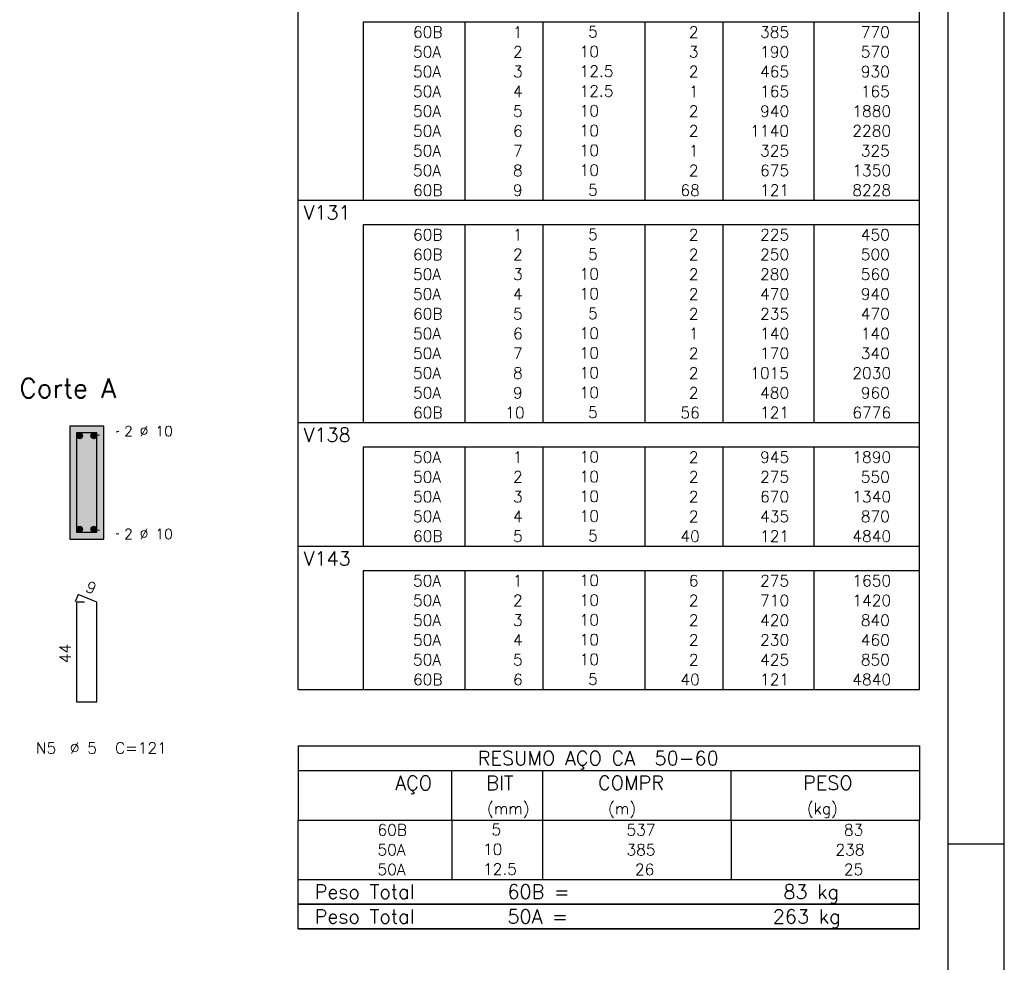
# Model space of a CAD drawing. Extents: x 0 to 84.1, y 0 to 59.4.
# Tile 8 of 9: x 66.7 to 84.1, y 27.6 to 44.3. Entities that reach past the tile are written whole.
import ezdxf

# ---------------------------------------------------------------- set-up
doc = ezdxf.new("R2010")
doc.units = 0
doc.header["$MEASUREMENT"] = 0
doc.linetypes.add('ESTILO_TQS_0002', pattern=[0.4, 0.1, -0.3])
for name, color, linetype in [('1', 1, 'CONTINUOUS'), ('2', 2, 'CONTINUOUS'), ('4', 4, 'CONTINUOUS'), ('6', 6, 'CONTINUOUS'), ('9', 9, 'CONTINUOUS')]:
    doc.layers.add(name, color=color, linetype=linetype)
doc.styles.get("Standard").update_dxf_attribs({"font": 'ROMANS.SHX'})

msp = doc.modelspace()

# ---------------------------------------------------------------- linework, layer by layer
at = {"layer": '1', "linetype": 'ESTILO_TQS_0002'}
for p, q in [((67.985, 36.925), (68.43, 37.01)), ((67.985, 35.275), (68.43, 35.19))]:
    msp.add_line(p, q, dxfattribs=at)
at = {"layer": '1', "linetype": 'Continuous'}
for centre in [(67.735, 36.925), (67.985, 36.925), (67.735, 35.275), (67.985, 35.275)]:
    msp.add_circle(centre, 0.05, dxfattribs=at)
at = {"layer": '2', "linetype": 'Continuous'}
for p, q in [((84.100006, 0), (84.100006, 59.400002)), ((71.6, 44.250007), (71.6, 44.687507)), ((82.6, 44.250007), (82.6, 44.687507)), ((71.6, 43.900007), (71.6, 44.250007)), ((82.6, 44.250007), (72.75, 44.250007)), ((72.75, 44.250007), (72.75, 43.900007)), ((74.55, 44.250007), (74.55, 43.900007)), ((75.93, 44.250007), (75.93, 43.900007)), ((77.74, 44.250007), (77.74, 43.900007)), ((79.12, 44.250007), (79.12, 43.900007)), ((80.73, 44.250007), (80.73, 43.900007)), ((82.6, 43.900007), (82.6, 44.250007)), ((71.6, 43.550007), (71.6, 43.900007)), ((72.75, 43.900007), (72.75, 43.550007)), ((74.55, 43.900007), (74.55, 43.550007)), ((75.93, 43.900007), (75.93, 43.550007)), ((77.74, 43.900007), (77.74, 43.550007)), ((79.12, 43.900007), (79.12, 43.550007)), ((80.73, 43.900007), (80.73, 43.550007)), ((82.6, 43.550007), (82.6, 43.900007)), ((71.6, 43.200008), (71.6, 43.550007)), ((72.75, 43.550007), (72.75, 43.200008)), ((74.55, 43.550007), (74.55, 43.200008)), ((75.93, 43.550007), (75.93, 43.200008)), ((77.74, 43.550007), (77.74, 43.200008)), ((79.12, 43.550007), (79.12, 43.200008)), ((80.73, 43.550007), (80.73, 43.200008)), ((82.6, 43.200008), (82.6, 43.550007)), ((71.6, 42.850008), (71.6, 43.200008)), ((72.75, 43.200008), (72.75, 42.850008)), ((74.55, 43.200008), (74.55, 42.850008)), ((75.93, 43.200008), (75.93, 42.850008)), ((77.74, 43.200008), (77.74, 42.850008)), ((79.12, 43.200008), (79.12, 42.850008)), ((80.73, 43.200008), (80.73, 42.850008)), ((82.6, 42.850008), (82.6, 43.200008)), ((71.6, 42.500008), (71.6, 42.850008)), ((72.75, 42.850008), (72.75, 42.500008)), ((74.55, 42.850008), (74.55, 42.500008)), ((75.93, 42.850008), (75.93, 42.500008)), ((77.74, 42.850008), (77.74, 42.500008)), ((79.12, 42.850008), (79.12, 42.500008)), ((80.73, 42.850008), (80.73, 42.500008)), ((82.6, 42.500008), (82.6, 42.850008)), ((71.6, 42.150008), (71.6, 42.500008)), ((72.75, 42.500008), (72.75, 42.150008)), ((74.55, 42.500008), (74.55, 42.150008)), ((75.93, 42.500008), (75.93, 42.150008)), ((77.74, 42.500008), (77.74, 42.150008)), ((79.12, 42.500008), (79.12, 42.150008)), ((80.73, 42.500008), (80.73, 42.150008)), ((82.6, 42.150008), (82.6, 42.500008)), ((71.6, 41.800008), (71.6, 42.150008)), ((72.75, 42.150008), (72.75, 41.800008)), ((74.55, 42.150008), (74.55, 41.800008)), ((75.93, 42.150008), (75.93, 41.800008)), ((77.74, 42.150008), (77.74, 41.800008)), ((79.12, 42.150008), (79.12, 41.800008)), ((80.73, 42.150008), (80.73, 41.800008)), ((82.6, 41.800008), (82.6, 42.150008)), ((71.6, 41.450008), (71.6, 41.800008)), ((72.75, 41.800008), (72.75, 41.450008)), ((74.55, 41.800008), (74.55, 41.450008)), ((75.93, 41.800008), (75.93, 41.450008)), ((77.74, 41.800008), (77.74, 41.450008)), ((79.12, 41.800008), (79.12, 41.450008)), ((80.73, 41.800008), (80.73, 41.450008)), ((82.6, 41.450008), (82.6, 41.800008)), ((71.6, 41.100008), (71.6, 41.450008)), ((72.75, 41.450008), (72.75, 41.100008)), ((74.55, 41.450008), (74.55, 41.100008)), ((75.93, 41.450008), (75.93, 41.100008)), ((77.74, 41.450008), (77.74, 41.100008)), ((79.12, 41.450008), (79.12, 41.100008)), ((80.73, 41.450008), (80.73, 41.100008)), ((82.6, 41.100008), (82.6, 41.450008)), ((71.6, 40.662508), (71.6, 41.100008)), ((71.6, 41.100008), (82.6, 41.100008)), ((82.6, 40.662508), (82.6, 41.100008)), ((71.6, 40.312508), (71.6, 40.662508)), ((82.6, 40.662508), (72.75, 40.662508)), ((72.75, 40.662508), (72.75, 40.312508)), ((74.55, 40.662508), (74.55, 40.312508)), ((75.93, 40.662508), (75.93, 40.312508)), ((77.74, 40.662508), (77.74, 40.312508)), ((79.12, 40.662508), (79.12, 40.312508)), ((80.73, 40.662508), (80.73, 40.312508)), ((82.6, 40.312508), (82.6, 40.662508)), ((71.6, 39.962508), (71.6, 40.312508)), ((72.75, 40.312508), (72.75, 39.962508)), ((74.55, 40.312508), (74.55, 39.962508)), ((75.93, 40.312508), (75.93, 39.962508)), ((77.74, 40.312508), (77.74, 39.962508)), ((79.12, 40.312508), (79.12, 39.962508)), ((80.73, 40.312508), (80.73, 39.962508)), ((82.6, 39.962508), (82.6, 40.312508)), ((71.6, 39.612508), (71.6, 39.962508)), ((72.75, 39.962508), (72.75, 39.612508)), ((74.55, 39.962508), (74.55, 39.612508)), ((75.93, 39.962508), (75.93, 39.612508)), ((77.74, 39.962508), (77.74, 39.612508)), ((79.12, 39.962508), (79.12, 39.612508)), ((80.73, 39.962508), (80.73, 39.612508)), ((82.6, 39.612508), (82.6, 39.962508)), ((71.6, 39.262508), (71.6, 39.612508)), ((72.75, 39.612508), (72.75, 39.262508)), ((74.55, 39.612508), (74.55, 39.262508)), ((75.93, 39.612508), (75.93, 39.262508)), ((77.74, 39.612508), (77.74, 39.262508)), ((79.12, 39.612508), (79.12, 39.262508)), ((80.73, 39.612508), (80.73, 39.262508)), ((82.6, 39.262508), (82.6, 39.612508)), ((71.6, 38.912509), (71.6, 39.262508)), ((72.75, 39.262508), (72.75, 38.912509)), ((74.55, 39.262508), (74.55, 38.912509)), ((75.93, 39.262508), (75.93, 38.912509)), ((77.74, 39.262508), (77.74, 38.912509)), ((79.12, 39.262508), (79.12, 38.912509)), ((80.73, 39.262508), (80.73, 38.912509)), ((82.6, 38.912509), (82.6, 39.262508)), ((71.6, 38.562509), (71.6, 38.912509)), ((72.75, 38.912509), (72.75, 38.562509)), ((74.55, 38.912509), (74.55, 38.562509)), ((75.93, 38.912509), (75.93, 38.562509)), ((77.74, 38.912509), (77.74, 38.562509)), ((79.12, 38.912509), (79.12, 38.562509)), ((80.73, 38.912509), (80.73, 38.562509)), ((82.6, 38.562509), (82.6, 38.912509)), ((71.6, 38.212509), (71.6, 38.562509)), ((72.75, 38.562509), (72.75, 38.212509)), ((74.55, 38.562509), (74.55, 38.212509)), ((75.93, 38.562509), (75.93, 38.212509)), ((77.74, 38.562509), (77.74, 38.212509)), ((79.12, 38.562509), (79.12, 38.212509)), ((80.73, 38.562509), (80.73, 38.212509)), ((82.6, 38.212509), (82.6, 38.562509)), ((71.6, 37.862509), (71.6, 38.212509)), ((72.75, 38.212509), (72.75, 37.862509)), ((74.55, 38.212509), (74.55, 37.862509)), ((75.93, 38.212509), (75.93, 37.862509)), ((77.74, 38.212509), (77.74, 37.862509)), ((79.12, 38.212509), (79.12, 37.862509)), ((80.73, 38.212509), (80.73, 37.862509)), ((82.6, 37.862509), (82.6, 38.212509)), ((71.6, 37.512509), (71.6, 37.862509)), ((72.75, 37.862509), (72.75, 37.512509)), ((74.55, 37.862509), (74.55, 37.512509)), ((75.93, 37.862509), (75.93, 37.512509)), ((77.74, 37.862509), (77.74, 37.512509)), ((79.12, 37.862509), (79.12, 37.512509)), ((80.73, 37.862509), (80.73, 37.512509)), ((82.6, 37.512509), (82.6, 37.862509)), ((71.6, 37.162509), (71.6, 37.512509)), ((72.75, 37.512509), (72.75, 37.162509)), ((74.55, 37.512509), (74.55, 37.162509)), ((75.93, 37.512509), (75.93, 37.162509)), ((77.74, 37.512509), (77.74, 37.162509)), ((79.12, 37.512509), (79.12, 37.162509)), ((80.73, 37.512509), (80.73, 37.162509)), ((82.6, 37.162509), (82.6, 37.512509)), ((71.6, 36.725009), (71.6, 37.162509)), ((71.6, 37.162509), (82.6, 37.162509)), ((82.6, 36.725009), (82.6, 37.162509)), ((68.16, 37.1), (67.56, 37.1)), ((67.56, 37.1), (67.56, 35.1)), ((68.16, 35.1), (68.16, 37.1)), ((71.6, 36.375009), (71.6, 36.725009)), ((82.6, 36.725009), (72.75, 36.725009)), ((72.75, 36.725009), (72.75, 36.375009)), ((74.55, 36.725009), (74.55, 36.375009)), ((75.93, 36.725009), (75.93, 36.375009)), ((77.74, 36.725009), (77.74, 36.375009)), ((79.12, 36.725009), (79.12, 36.375009)), ((80.73, 36.725009), (80.73, 36.375009)), ((82.6, 36.375009), (82.6, 36.725009)), ((71.6, 36.025009), (71.6, 36.375009)), ((72.75, 36.375009), (72.75, 36.025009)), ((74.55, 36.375009), (74.55, 36.025009)), ((75.93, 36.375009), (75.93, 36.025009)), ((77.74, 36.375009), (77.74, 36.025009)), ((79.12, 36.375009), (79.12, 36.025009)), ((80.73, 36.375009), (80.73, 36.025009)), ((82.6, 36.025009), (82.6, 36.375009)), ((71.6, 35.675009), (71.6, 36.025009)), ((72.75, 36.025009), (72.75, 35.675009)), ((74.55, 36.025009), (74.55, 35.675009)), ((75.93, 36.025009), (75.93, 35.675009)), ((77.74, 36.025009), (77.74, 35.675009)), ((79.12, 36.025009), (79.12, 35.675009)), ((80.73, 36.025009), (80.73, 35.675009)), ((82.6, 35.675009), (82.6, 36.025009)), ((71.6, 35.325009), (71.6, 35.675009)), ((72.75, 35.675009), (72.75, 35.325009)), ((74.55, 35.675009), (74.55, 35.325009)), ((75.93, 35.675009), (75.93, 35.325009)), ((77.74, 35.675009), (77.74, 35.325009)), ((79.12, 35.675009), (79.12, 35.325009)), ((80.73, 35.675009), (80.73, 35.325009)), ((82.6, 35.325009), (82.6, 35.675009)), ((71.6, 34.97501), (71.6, 35.325009)), ((72.75, 35.325009), (72.75, 34.97501)), ((74.55, 35.325009), (74.55, 34.97501)), ((75.93, 35.325009), (75.93, 34.97501)), ((77.74, 35.325009), (77.74, 34.97501)), ((79.12, 35.325009), (79.12, 34.97501)), ((80.73, 35.325009), (80.73, 34.97501)), ((82.6, 34.97501), (82.6, 35.325009)), ((67.56, 35.1), (68.16, 35.1)), ((71.6, 34.53751), (71.6, 34.97501)), ((71.6, 34.97501), (82.6, 34.97501)), ((82.6, 34.53751), (82.6, 34.97501)), ((71.6, 34.18751), (71.6, 34.53751)), ((82.6, 34.53751), (72.75, 34.53751)), ((72.75, 34.53751), (72.75, 34.18751)), ((74.55, 34.53751), (74.55, 34.18751)), ((75.93, 34.53751), (75.93, 34.18751)), ((77.74, 34.53751), (77.74, 34.18751)), ((79.12, 34.53751), (79.12, 34.18751)), ((80.73, 34.53751), (80.73, 34.18751)), ((82.6, 34.18751), (82.6, 34.53751)), ((71.6, 33.83751), (71.6, 34.18751)), ((72.75, 34.18751), (72.75, 33.83751)), ((74.55, 34.18751), (74.55, 33.83751)), ((75.93, 34.18751), (75.93, 33.83751)), ((77.74, 34.18751), (77.74, 33.83751)), ((79.12, 34.18751), (79.12, 33.83751)), ((80.73, 34.18751), (80.73, 33.83751)), ((82.6, 33.83751), (82.6, 34.18751)), ((71.6, 33.48751), (71.6, 33.83751)), ((72.75, 33.83751), (72.75, 33.48751)), ((74.55, 33.83751), (74.55, 33.48751)), ((75.93, 33.83751), (75.93, 33.48751)), ((77.74, 33.83751), (77.74, 33.48751)), ((79.12, 33.83751), (79.12, 33.48751)), ((80.73, 33.83751), (80.73, 33.48751)), ((82.6, 33.48751), (82.6, 33.83751)), ((71.6, 33.13751), (71.6, 33.48751)), ((72.75, 33.48751), (72.75, 33.13751)), ((74.55, 33.48751), (74.55, 33.13751)), ((75.93, 33.48751), (75.93, 33.13751)), ((77.74, 33.48751), (77.74, 33.13751)), ((79.12, 33.48751), (79.12, 33.13751)), ((80.73, 33.48751), (80.73, 33.13751)), ((82.6, 33.13751), (82.6, 33.48751)), ((71.6, 32.78751), (71.6, 33.13751)), ((72.75, 33.13751), (72.75, 32.78751)), ((74.55, 33.13751), (74.55, 32.78751)), ((75.93, 33.13751), (75.93, 32.78751)), ((77.74, 33.13751), (77.74, 32.78751)), ((79.12, 33.13751), (79.12, 32.78751)), ((80.73, 33.13751), (80.73, 32.78751)), ((82.6, 32.78751), (82.6, 33.13751)), ((71.6, 32.43751), (71.6, 32.78751)), ((72.75, 32.78751), (72.75, 32.43751)), ((74.55, 32.78751), (74.55, 32.43751)), ((75.93, 32.78751), (75.93, 32.43751)), ((77.74, 32.78751), (77.74, 32.43751)), ((79.12, 32.78751), (79.12, 32.43751)), ((80.73, 32.78751), (80.73, 32.43751)), ((82.6, 32.43751), (82.6, 32.78751)), ((71.6, 32.43751), (82.6, 32.43751)), ((71.6, 31.43751), (71.6, 30.12501)), ((71.6, 31.43751), (82.6, 31.43751)), ((82.6, 31.43751), (82.6, 30.12501)), ((71.6, 31.00001), (82.6, 31.00001)), ((74.32, 30.12501), (74.32, 31.00001)), ((75.93, 30.12501), (75.93, 31.00001)), ((79.265, 30.12501), (79.265, 31.00001)), ((71.6, 30.12501), (82.6, 30.12501)), ((71.6, 29.77501), (71.6, 30.12501)), ((74.32, 30.12501), (74.32, 29.77501)), ((75.93, 29.77501), (75.93, 30.12501)), ((79.265, 30.12501), (79.265, 29.77501)), ((82.6, 29.77501), (82.6, 30.12501)), ((71.6, 29.425009), (71.6, 29.77501)), ((74.32, 29.77501), (74.32, 29.42501)), ((75.93, 29.425009), (75.93, 29.77501)), ((79.265, 29.77501), (79.265, 29.425009)), ((82.6, 29.425009), (82.6, 29.77501)), ((84.100006, 29.700001), (83.100006, 29.700001)), ((71.6, 29.075009), (71.6, 29.425009)), ((74.32, 29.425009), (74.32, 29.075009)), ((75.93, 29.075009), (75.93, 29.425009)), ((79.265, 29.425009), (79.265, 29.075009)), ((82.6, 29.075009), (82.6, 29.425009)), ((71.6, 29.075009), (82.6, 29.075009)), ((71.6, 28.637509), (71.6, 29.075009)), ((71.6, 29.075009), (82.6, 29.075009)), ((82.6, 28.637509), (82.6, 29.075009)), ((82.6, 28.637509), (71.6, 28.637509)), ((71.6, 28.200009), (71.6, 28.637509)), ((71.6, 28.637509), (82.6, 28.637509)), ((82.6, 28.200009), (82.6, 28.637509)), ((82.6, 28.200009), (71.6, 28.200009)), ((71.6, 28.200009), (82.6, 28.200009))]:
    msp.add_line(p, q, dxfattribs=at)
msp.add_lwpolyline([(83.100006, 1), (2.5, 1), (2.5, 58.400002), (83.100006, 58.400002), (83.100006, 1)], dxfattribs=at)
at = {"layer": '4', "linetype": 'Continuous'}
msp.add_lwpolyline([(67.68, 36.98), (67.68, 35.22), (68.04, 35.22), (68.04, 36.98), (67.68, 36.98)], dxfattribs=at)
at = {"layer": '6', "linetype": 'Continuous'}
for p, q in [((67.708338, 34.12), (67.653893, 33.99102)), ((68.04, 33.98), (67.708338, 34.12)), ((67.82, 33.98), (67.68, 33.98)), ((67.68, 33.98), (67.68, 32.22)), ((68.04, 32.22), (68.04, 33.98)), ((67.68, 32.22), (68.04, 32.22))]:
    msp.add_line(p, q, dxfattribs=at)
at = {"layer": '9', "linetype": 'Continuous'}
for points in [[(68.16, 35.1), (68.16, 37.1), (67.56, 37.1)], [(68.16, 35.1), (67.56, 37.1), (67.56, 35.1)], [(67.785, 36.925), (67.71, 36.968301), (67.688015, 36.942101)], [(67.785, 36.925), (67.743682, 36.97424), (67.71, 36.968301)], [(67.785, 36.925), (67.773302, 36.957139), (67.743682, 36.97424)], [(68.035, 36.925), (67.96, 36.968301), (67.938015, 36.942101)], [(68.035, 36.925), (67.993682, 36.97424), (67.96, 36.968301)], [(68.035, 36.925), (68.023302, 36.957139), (67.993682, 36.97424)], [(67.785, 36.925), (67.688015, 36.942101), (67.688015, 36.907899)], [(67.785, 36.925), (67.688015, 36.907899), (67.71, 36.881699)], [(67.785, 36.925), (67.71, 36.881699), (67.743682, 36.87576)], [(67.785, 36.925), (67.743682, 36.87576), (67.773302, 36.892861)], [(67.785, 36.925), (67.773302, 36.892861), (67.785, 36.925)], [(68.035, 36.925), (67.938015, 36.942101), (67.938015, 36.907899)], [(68.035, 36.925), (67.938015, 36.907899), (67.96, 36.881699)], [(68.035, 36.925), (67.96, 36.881699), (67.993682, 36.87576)], [(68.035, 36.925), (67.993682, 36.87576), (68.023302, 36.892861)], [(68.035, 36.925), (68.023302, 36.892861), (68.035, 36.925)], [(67.785, 35.275), (67.71, 35.318301), (67.688015, 35.292101)], [(67.785, 35.275), (67.688015, 35.292101), (67.688015, 35.257899)], [(67.785, 35.275), (67.688015, 35.257899), (67.71, 35.231699)], [(67.785, 35.275), (67.743682, 35.32424), (67.71, 35.318301)], [(67.785, 35.275), (67.71, 35.231699), (67.743682, 35.22576)], [(67.785, 35.275), (67.773302, 35.307139), (67.743682, 35.32424)], [(67.785, 35.275), (67.743682, 35.22576), (67.773302, 35.242861)], [(67.785, 35.275), (67.773302, 35.242861), (67.785, 35.275)], [(68.035, 35.275), (67.96, 35.318301), (67.938015, 35.292101)], [(68.035, 35.275), (67.938015, 35.292101), (67.938015, 35.257899)], [(68.035, 35.275), (67.938015, 35.257899), (67.96, 35.231699)], [(68.035, 35.275), (67.993682, 35.32424), (67.96, 35.318301)], [(68.035, 35.275), (67.96, 35.231699), (67.993682, 35.22576)], [(68.035, 35.275), (68.023302, 35.307139), (67.993682, 35.32424)], [(68.035, 35.275), (67.993682, 35.22576), (68.023302, 35.242861)], [(68.035, 35.275), (68.023302, 35.242861), (68.035, 35.275)], [(68.16, 35.1), (67.56, 35.1), (68.16, 35.1)]]:
    msp.add_solid(points, dxfattribs=at)

# ---------------------------------------------------------------- texts
at = {"layer": '2', "linetype": 'Continuous'}
for s, height, p in [('     60B', 0.2, (72.889661, 43.975007)), ('  1', 0.2, (75.13, 43.975007)), ('    5  ', 0.2, (76.136543, 43.981051)), ('    2', 0.2, (77.92, 43.975007)), ('   385', 0.2, (79.33, 43.975007)), ('    770', 0.2, (80.963622, 43.975007)), ('     50A', 0.2, (72.889661, 43.625007)), ('  2', 0.2, (75.13, 43.625007)), ('   10  ', 0.2, (76.136543, 43.631051)), ('    3', 0.2, (77.92, 43.625007)), ('   190', 0.2, (79.33, 43.625007)), ('    570', 0.2, (80.963622, 43.625007)), ('     50A', 0.2, (72.889661, 43.275007)), ('  3', 0.2, (75.13, 43.275007)), ('   12.5', 0.2, (76.136543, 43.281051)), ('    2', 0.2, (77.92, 43.275007)), ('   465', 0.2, (79.33, 43.275007)), ('    930', 0.2, (80.963622, 43.275007)), ('     50A', 0.2, (72.889661, 42.925007)), ('  4', 0.2, (75.13, 42.925007)), ('   12.5', 0.2, (76.136543, 42.931051)), ('    1', 0.2, (77.92, 42.925007)), ('   165', 0.2, (79.33, 42.925007)), ('    165', 0.2, (80.963622, 42.925007)), ('     50A', 0.2, (72.889661, 42.575008)), ('  5', 0.2, (75.13, 42.575008)), ('   10  ', 0.2, (76.136543, 42.581051)), ('    2', 0.2, (77.92, 42.575008)), ('   940', 0.2, (79.33, 42.575008)), ('   1880', 0.2, (80.963622, 42.575008)), ('     50A', 0.2, (72.889661, 42.225008)), ('  6', 0.2, (75.13, 42.225008)), ('   10  ', 0.2, (76.136543, 42.231052)), ('    2', 0.2, (77.92, 42.225008)), ('  1140', 0.2, (79.33, 42.225008)), ('   2280', 0.2, (80.963622, 42.225008)), ('     50A', 0.2, (72.889661, 41.875008)), ('  7', 0.2, (75.13, 41.875008)), ('   10  ', 0.2, (76.136543, 41.881052)), ('    1', 0.2, (77.92, 41.875008)), ('   325', 0.2, (79.33, 41.875008)), ('    325', 0.2, (80.963622, 41.875008)), ('     50A', 0.2, (72.889661, 41.525008)), ('  8', 0.2, (75.13, 41.525008)), ('   10  ', 0.2, (76.136543, 41.531052)), ('    2', 0.2, (77.92, 41.525008)), ('   675', 0.2, (79.33, 41.525008)), ('   1350', 0.2, (80.963622, 41.525008)), ('     60B', 0.2, (72.889661, 41.175008)), ('  9', 0.2, (75.13, 41.175008)), ('    5  ', 0.2, (76.136543, 41.181052)), ('   68', 0.2, (77.92, 41.175008)), ('   121', 0.2, (79.33, 41.175008)), ('   8228', 0.2, (80.963622, 41.175008)), ('V131', 0.25, (71.695798, 40.756258)), ('     60B', 0.2, (72.889661, 40.387508)), ('  1', 0.2, (75.13, 40.387508)), ('    5  ', 0.2, (76.136543, 40.393552)), ('    2', 0.2, (77.92, 40.387508)), ('   225', 0.2, (79.33, 40.387508)), ('    450', 0.2, (80.963622, 40.387508)), ('     60B', 0.2, (72.889661, 40.037508)), ('  2', 0.2, (75.13, 40.037508)), ('    5  ', 0.2, (76.136543, 40.043552)), ('    2', 0.2, (77.92, 40.037508)), ('   250', 0.2, (79.33, 40.037508)), ('    500', 0.2, (80.963622, 40.037508)), ('     50A', 0.2, (72.889661, 39.687508)), ('  3', 0.2, (75.13, 39.687508)), ('   10  ', 0.2, (76.136543, 39.693552)), ('    2', 0.2, (77.92, 39.687508)), ('   280', 0.2, (79.33, 39.687508)), ('    560', 0.2, (80.963622, 39.687508)), ('     50A', 0.2, (72.889661, 39.337508)), ('  4', 0.2, (75.13, 39.337508)), ('   10  ', 0.2, (76.136543, 39.343552)), ('    2', 0.2, (77.92, 39.337508)), ('   470', 0.2, (79.33, 39.337508)), ('    940', 0.2, (80.963622, 39.337508)), ('     60B', 0.2, (72.889661, 38.987508)), ('  5', 0.2, (75.13, 38.987508)), ('    5  ', 0.2, (76.136543, 38.993552)), ('    2', 0.2, (77.92, 38.987508)), ('   235', 0.2, (79.33, 38.987508)), ('    470', 0.2, (80.963622, 38.987508)), ('     50A', 0.2, (72.889661, 38.637508)), ('  6', 0.2, (75.13, 38.637508)), ('   10  ', 0.2, (76.136543, 38.643552)), ('    1', 0.2, (77.92, 38.637508)), ('   140', 0.2, (79.33, 38.637508)), ('    140', 0.2, (80.963622, 38.637508)), ('     50A', 0.2, (72.889661, 38.287509)), ('  7', 0.2, (75.13, 38.287509)), ('   10  ', 0.2, (76.136543, 38.293552)), ('    2', 0.2, (77.92, 38.287509)), ('   170', 0.2, (79.33, 38.287509)), ('    340', 0.2, (80.963622, 38.287509)), ('     50A', 0.2, (72.889661, 37.937509)), ('  8', 0.2, (75.13, 37.937509)), ('   10  ', 0.2, (76.136543, 37.943553)), ('    2', 0.2, (77.92, 37.937509)), ('  1015', 0.2, (79.33, 37.937509)), ('   2030', 0.2, (80.963622, 37.937509)), ('Corte A', 0.34, (66.67, 37.6)), ('     50A', 0.2, (72.889661, 37.587509)), ('  9', 0.2, (75.13, 37.587509)), ('   10  ', 0.2, (76.136543, 37.593553)), ('    2', 0.2, (77.92, 37.587509)), ('   480', 0.2, (79.33, 37.587509)), ('    960', 0.2, (80.963622, 37.587509)), ('     60B', 0.2, (72.889661, 37.237509)), (' 10', 0.2, (75.13, 37.237509)), ('    5  ', 0.2, (76.136543, 37.243553)), ('   56', 0.2, (77.92, 37.237509)), ('   121', 0.2, (79.33, 37.237509)), ('   6776', 0.2, (80.963622, 37.237509)), ('2 %%c 10', 0.18, (68.52, 36.92)), ('V138', 0.25, (71.695798, 36.818759)), ('     50A', 0.2, (72.889661, 36.450009)), ('  1', 0.2, (75.13, 36.450009)), ('   10  ', 0.2, (76.136543, 36.456053)), ('    2', 0.2, (77.92, 36.450009)), ('   945', 0.2, (79.33, 36.450009)), ('   1890', 0.2, (80.963622, 36.450009)), ('     50A', 0.2, (72.889661, 36.100009)), ('  2', 0.2, (75.13, 36.100009)), ('   10  ', 0.2, (76.136543, 36.106053)), ('    2', 0.2, (77.92, 36.100009)), ('   275', 0.2, (79.33, 36.100009)), ('    550', 0.2, (80.963622, 36.100009)), ('     50A', 0.2, (72.889661, 35.750009)), ('  3', 0.2, (75.13, 35.750009)), ('   10  ', 0.2, (76.136543, 35.756053)), ('    2', 0.2, (77.92, 35.750009)), ('   670', 0.2, (79.33, 35.750009)), ('   1340', 0.2, (80.963622, 35.750009)), ('     50A', 0.2, (72.889661, 35.400009)), ('  4', 0.2, (75.13, 35.400009)), ('   10  ', 0.2, (76.136543, 35.406053)), ('    2', 0.2, (77.92, 35.400009)), ('   435', 0.2, (79.33, 35.400009)), ('    870', 0.2, (80.963622, 35.400009)), ('2 %%c 10', 0.18, (68.52, 35.1)), ('     60B', 0.2, (72.889661, 35.050009)), ('  5', 0.2, (75.13, 35.050009)), ('    5  ', 0.2, (76.136543, 35.056053)), ('   40', 0.2, (77.92, 35.050009)), ('   121', 0.2, (79.33, 35.050009)), ('   4840', 0.2, (80.963622, 35.050009)), ('V143', 0.25, (71.695798, 34.63126)), ('     50A', 0.2, (72.889661, 34.262509)), ('  1', 0.2, (75.13, 34.262509)), ('   10  ', 0.2, (76.136543, 34.268553)), ('    6', 0.2, (77.92, 34.262509)), ('   275', 0.2, (79.33, 34.262509)), ('   1650', 0.2, (80.963622, 34.262509)), ('     50A', 0.2, (72.889661, 33.91251)), ('  2', 0.2, (75.13, 33.91251)), ('   10  ', 0.2, (76.136543, 33.918553)), ('    2', 0.2, (77.92, 33.91251)), ('   710', 0.2, (79.33, 33.91251)), ('   1420', 0.2, (80.963622, 33.91251)), ('     50A', 0.2, (72.889661, 33.56251)), ('  3', 0.2, (75.13, 33.56251)), ('   10  ', 0.2, (76.136543, 33.568554)), ('    2', 0.2, (77.92, 33.56251)), ('   420', 0.2, (79.33, 33.56251)), ('    840', 0.2, (80.963622, 33.56251)), ('     50A', 0.2, (72.889661, 33.21251)), ('  4', 0.2, (75.13, 33.21251)), ('   10  ', 0.2, (76.136543, 33.218554)), ('    2', 0.2, (77.92, 33.21251)), ('   230', 0.2, (79.33, 33.21251)), ('    460', 0.2, (80.963622, 33.21251)), ('     50A', 0.2, (72.889661, 32.86251)), ('  5', 0.2, (75.13, 32.86251)), ('   10  ', 0.2, (76.136543, 32.868554)), ('    2', 0.2, (77.92, 32.86251)), ('   425', 0.2, (79.33, 32.86251)), ('    850', 0.2, (80.963622, 32.86251)), ('     60B', 0.2, (72.889661, 32.51251)), ('  6', 0.2, (75.13, 32.51251)), ('    5  ', 0.2, (76.136543, 32.518554)), ('   40', 0.2, (77.92, 32.51251)), ('   121', 0.2, (79.33, 32.51251)), ('   4840', 0.2, (80.963622, 32.51251)), ('N5', 0.2, (66.96, 31.3)), ('%%c 5', 0.2, (67.56, 31.3)), ('C=121', 0.2, (68.36, 31.3)), ('RESUMO AÇO CA  50-60', 0.25, (74.780497, 31.09376)), ('AÇO', 0.25, (73.31958, 30.65626)), ('BIT', 0.25, (74.93, 30.65626)), ('COMPR', 0.25, (76.908841, 30.659861)), ('PESO', 0.25, (80.53784, 30.659861)), ('(mm)', 0.2, (74.943861, 30.22876)), ('(m)', 0.2, (77.086146, 30.22876)), ('(kg)', 0.2, (80.606442, 30.22876)), ('     60B', 0.2, (72.259661, 29.85001)), ('    5  ', 0.2, (74.426542, 29.856054)), ('     537', 0.2, (76.667658, 29.85001)), ('     83', 0.2, (80.515265, 29.85001)), ('     50A', 0.2, (72.259661, 29.50001)), ('   10  ', 0.2, (74.426542, 29.506054)), ('     385', 0.2, (76.667658, 29.50001)), ('    238', 0.2, (80.515265, 29.50001)), ('     50A', 0.2, (72.259661, 29.150009)), ('   12.5', 0.2, (74.426542, 29.156053)), ('      26', 0.2, (76.667658, 29.15001)), ('     25', 0.2, (80.515265, 29.15001)), ('Peso Total        60B =', 0.25, (71.892829, 28.731259)), ('     83 kg', 0.25, (79.257004, 28.731259)), ('Peso Total        50A =', 0.25, (71.892829, 28.293759)), ('    263 kg', 0.25, (79.257004, 28.293759))]:
    msp.add_text(s, height=height, dxfattribs=at).set_placement(p)
for s, rotation, p in [('9', 337.11462, (67.820929, 34.181017)), ('44', 90, (67.58, 32.9))]:
    msp.add_text(s, height=0.2, rotation=rotation, dxfattribs=at).set_placement(p)

doc.saveas('drawing.dxf')
